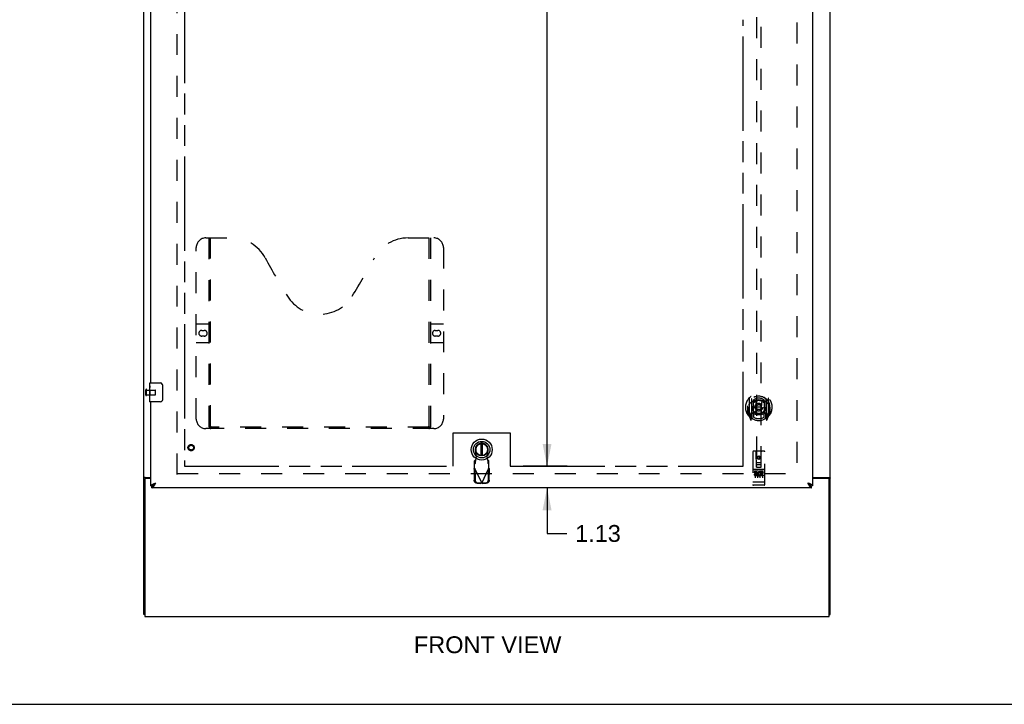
# Model space of a CAD drawing. Header units: inches. Extents: x 0 to 200, y 0 to 129.
# Tile 4 of 17: x 52 to 103, y 0 to 36. Entities that reach past the tile are written whole.
import ezdxf

# ---------------------------------------------------------------- set-up
doc = ezdxf.new("R2010")
doc.units = ezdxf.units.IN
doc.header["$LTSCALE"] = 11
doc.header["$MEASUREMENT"] = 0
doc.linetypes.add('HIDDEN', pattern=[0.2, 0.1, -0.1])
doc.linetypes.add('PHANTOM', pattern=[0.8, 0.45, -0.05, 0.1, -0.05, 0.1, -0.05])
doc.layers.get('0').update_dxf_attribs({"linetype": 'CONTINUOUS'})
for name, color, linetype in [('02___PRT_ALL_AXES', 7, 'CONTINUOUS'), ('AVAILABLE_DOOR_SPACE', 7, 'CONTINUOUS'), ('DEFAULT_2', 8, 'HIDDEN'), ('DIMENSIONS', 7, 'CONTINUOUS')]:
    doc.layers.add(name, color=color, linetype=linetype)
doc.styles.get("Standard").update_dxf_attribs({"font": 'arial.ttf'})
doc.dimstyles.new('DIMSTYLE_1', dxfattribs={"dimtxt": 0.882353, "dimasz": 1.176471, "dimexe": 0.09, "dimexo": 0.07, "dimgap": 0.0375, "dimtad": 0, "dimtih": 1, "dimtoh": 1, "dimzin": 4, "dimdsep": 46, "dimtxsty": 'Standard', "dimblk": '_FILLED', "dimblk1": '_FILLED', "dimblk2": '_FILLED', "dimcen": 0.09, "dimazin": 1, "dimtfac": 1, "dimtdec": 3, "dimtofl": 0, "dimtmove": 0, "dimatfit": 3, "dimldrblk": '_FILLED', "dimfxl": 1, "dimtolj": 1, "dimtzin": 4, "dimarcsym": 0})

# ---------------------------------------------------------------- blocks, each defined once
blk = doc.blocks.new('_FILLED')
at = {"color": 0, "linetype": 'ByBlock'}
blk.add_solid([(0, 0), (-1, 0.2), (-1, -0.2)], dxfattribs=at)
blk = doc.blocks.new('*D11')
at = {"layer": 'DIMENSIONS', "color": 2, "linetype": 'Continuous'}
for p, q in [((58.521, 54.725), (56.168, 54.725)), ((60.271, 54.725), (62.483, 54.725))]:
    blk.add_line(p, q, dxfattribs=at)
at = {"layer": 'DIMENSIONS', "color": 2, "linetype": 'Continuous', "xscale": 1.1764705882, "yscale": 1.1764705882, "zscale": 1.1764705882}
blk.add_blockref('_FILLED', (58.521, 54.725), dxfattribs=at)
at = {"layer": 'DIMENSIONS', "color": 2, "linetype": 'Continuous', "xscale": 1.1764705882, "yscale": 1.1764705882, "zscale": 1.1764705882, "rotation": 180}
blk.add_blockref('_FILLED', (60.271, 54.725), dxfattribs=at)
at = {"layer": 'DIMENSIONS', "color": 2, "linetype": 'Continuous', "insert": (62.924, 55.166), "char_height": 0.8824, "width": 2.39777, "attachment_point": 1, "line_spacing_factor": 0.9}
blk.add_mtext('1.75', dxfattribs=at)
blk = doc.blocks.new('*D13')
at = {"layer": 'DIMENSIONS', "color": 2, "linetype": 'Continuous'}
for p, q in [((89.583, 54.725), (87.812, 54.725)), ((93.208, 54.725), (95.561, 54.725))]:
    blk.add_line(p, q, dxfattribs=at)
at = {"layer": 'DIMENSIONS', "color": 2, "linetype": 'Continuous', "xscale": 1.1764705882, "yscale": 1.1764705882, "zscale": 1.1764705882}
blk.add_blockref('_FILLED', (89.583, 54.725), dxfattribs=at)
at = {"layer": 'DIMENSIONS', "color": 2, "linetype": 'Continuous', "xscale": 1.1764705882, "yscale": 1.1764705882, "zscale": 1.1764705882, "rotation": 180}
blk.add_blockref('_FILLED', (93.208, 54.725), dxfattribs=at)
at = {"layer": 'DIMENSIONS', "color": 2, "linetype": 'Continuous', "insert": (87.371, 55.166), "char_height": 0.8824, "width": 2.39777, "attachment_point": 3, "line_spacing_factor": 0.9}
blk.add_mtext('3.63', dxfattribs=at)
blk = doc.blocks.new('*D15')
at = {"layer": 'DIMENSIONS', "color": 2, "linetype": 'Continuous'}
for p, q in [((78.224, 72.733), (80.351, 72.733)), ((79.292, 72.733), (79.292, 43.491)), ((79.292, 12.483), (79.292, 41.726)), ((78.224, 12.483), (80.351, 12.483))]:
    blk.add_line(p, q, dxfattribs=at)
at = {"layer": 'DIMENSIONS', "color": 2, "linetype": 'Continuous', "xscale": 1.1764705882, "yscale": 1.1764705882, "zscale": 1.1764705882}
for p, rotation in [((79.292, 72.733), 90), ((79.292, 12.483), 270)]:
    blk.add_blockref('_FILLED', p, dxfattribs=dict(at, rotation=rotation))
at = {"layer": 'DIMENSIONS', "color": 2, "linetype": 'Continuous', "insert": (79.292, 43.05), "char_height": 0.8824, "width": 3.08332, "attachment_point": 2, "line_spacing_factor": 0.9}
blk.add_mtext('60.25', dxfattribs=at)
blk = doc.blocks.new('*D16')
at = {"layer": 'DIMENSIONS', "color": 2, "linetype": 'Continuous'}
for p, q in [((79.292, 12.483), (79.292, 14.836)), ((80.351, 12.483), (78.037, 12.483)), ((79.777, 11.358), (78.233, 11.358)), ((79.292, 11.358), (79.292, 8.963)), ((79.292, 8.963), (80.321, 8.963))]:
    blk.add_line(p, q, dxfattribs=at)
at = {"layer": 'DIMENSIONS', "color": 2, "linetype": 'Continuous', "xscale": 1.1764705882, "yscale": 1.1764705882, "zscale": 1.1764705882}
for p, rotation in [((79.292, 12.483), 270), ((79.292, 11.358), 90)]:
    blk.add_blockref('_FILLED', p, dxfattribs=dict(at, rotation=rotation))
at = {"layer": 'DIMENSIONS', "color": 2, "linetype": 'Continuous', "insert": (80.763, 9.404), "char_height": 0.8824, "width": 2.39777, "attachment_point": 1, "line_spacing_factor": 0.9}
blk.add_mtext('1.13', dxfattribs=at)

msp = doc.modelspace()

# ---------------------------------------------------------------- linework, layer by layer
at = {"color": 3, "linetype": 'Continuous'}
for p, q in [((58.146, 4.712), (58.146, 76.504)), ((94.146, 4.712), (94.146, 76.504)), ((93.208, 73.754), (93.208, 11.462)), ((58.521, 16.858), (58.521, 42.108)), ((58.521, 11.462), (58.521, 15.858)), ((58.216, 11.901), (58.521, 11.901)), ((93.208, 11.901), (94.076, 11.901)), ((58.198, 11.789), (58.198, 4.608)), ((58.521, 11.849), (58.258, 11.849)), ((58.676, 11.571), (58.687, 11.575)), ((58.687, 11.575), (58.699, 11.58)), ((58.699, 11.58), (58.711, 11.584)), ((58.711, 11.584), (58.724, 11.589)), ((58.737, 11.549), (58.744, 11.561)), ((58.742, 11.596), (58.767, 11.605)), ((58.744, 11.561), (58.751, 11.574)), ((58.751, 11.574), (58.767, 11.605)), ((92.993, 11.593), (92.962, 11.605)), ((92.962, 11.605), (92.972, 11.586)), ((92.972, 11.586), (92.981, 11.568)), ((92.981, 11.568), (92.988, 11.555)), ((93.011, 11.587), (92.993, 11.593)), ((93.023, 11.582), (93.011, 11.587)), ((93.035, 11.577), (93.023, 11.582)), ((94.034, 11.849), (93.208, 11.849)), ((94.094, 4.608), (94.094, 11.789)), ((93.166, 11.358), (58.563, 11.358)), ((58.198, 4.608), (94.094, 4.608))]:
    msp.add_line(p, q, dxfattribs=at)
at = {"color": 7, "linetype": 'Continuous'}
for p, q in [((58.461, 16.698), (58.461, 16.843)), ((58.476, 16.858), (59.016, 16.858)), ((59.116, 16.758), (59.116, 15.958)), ((58.461, 16.44), (58.461, 16.474)), ((58.461, 16.243), (58.461, 16.274)), ((58.461, 15.873), (58.461, 16.013)), ((59.016, 15.858), (58.476, 15.858)), ((75.825, 13.672), (75.825, 13.047)), ((75.903, 13.047), (75.903, 13.672)), ((58.25, 11.86), (58.146, 11.86)), ((58.25, 11.848), (58.25, 11.86)), ((58.521, 11.462), (58.563, 11.462)), ((58.563, 11.358), (58.563, 11.462)), ((58.625, 11.478), (58.627, 11.48)), ((58.725, 11.578), (58.733, 11.583)), ((58.731, 11.566), (58.737, 11.573)), ((58.733, 11.583), (58.741, 11.589)), ((58.737, 11.573), (58.744, 11.58)), ((58.741, 11.589), (58.75, 11.594)), ((58.744, 11.58), (58.751, 11.587)), ((58.751, 11.587), (58.767, 11.605)), ((92.979, 11.594), (92.962, 11.605)), ((92.962, 11.605), (92.975, 11.591)), ((92.975, 11.591), (92.985, 11.58)), ((92.987, 11.589), (92.979, 11.594)), ((92.985, 11.58), (92.991, 11.573)), ((92.996, 11.583), (92.987, 11.589)), ((92.991, 11.573), (92.998, 11.566)), ((92.998, 11.566), (93.005, 11.559)), ((93.102, 11.48), (93.104, 11.478)), ((93.208, 11.462), (93.166, 11.462)), ((93.166, 11.358), (93.166, 11.462)), ((94.042, 11.86), (94.146, 11.86)), ((94.042, 11.86), (94.042, 11.848)), ((58.198, 4.712), (58.146, 4.712)), ((94.094, 4.712), (94.146, 4.712)), ((0, 0), (200, 0))]:
    msp.add_line(p, q, dxfattribs=at)
for points in [[(59.109, 16.795), (59.111, 16.789), (59.113, 16.783), (59.114, 16.777), (59.115, 16.771), (59.115, 16.765), (59.116, 16.758)], [(59.116, 15.958), (59.115, 15.952), (59.115, 15.946), (59.114, 15.94), (59.113, 15.934), (59.111, 15.928), (59.109, 15.922)], [(58.27, 11.878), (58.265, 11.875), (58.263, 11.874), (58.261, 11.873), (58.259, 11.872), (58.256, 11.87), (58.255, 11.869), (58.253, 11.868), (58.252, 11.866), (58.251, 11.865), (58.25, 11.863), (58.25, 11.862), (58.25, 11.86)], [(58.29, 11.901), (58.29, 11.899), (58.29, 11.897), (58.289, 11.895), (58.289, 11.893), (58.288, 11.892), (58.287, 11.89), (58.286, 11.889), (58.284, 11.887), (58.283, 11.885), (58.281, 11.884), (58.279, 11.883), (58.277, 11.881), (58.275, 11.88), (58.273, 11.879), (58.27, 11.878)], [(94.001, 11.901), (94.001, 11.899), (94.001, 11.897), (94.002, 11.895), (94.003, 11.893), (94.003, 11.892), (94.004, 11.89), (94.005, 11.889), (94.007, 11.887), (94.009, 11.885), (94.01, 11.884), (94.012, 11.883), (94.014, 11.881), (94.016, 11.88), (94.019, 11.879), (94.021, 11.878), (94.026, 11.875)], [(58.563, 11.462), (58.566, 11.463), (58.569, 11.463), (58.573, 11.463), (58.576, 11.463), (58.579, 11.464), (58.582, 11.464), (58.586, 11.465), (58.589, 11.465), (58.592, 11.466), (58.596, 11.467), (58.599, 11.468), (58.602, 11.469), (58.606, 11.47), (58.609, 11.471), (58.612, 11.473), (58.615, 11.474), (58.619, 11.475), (58.622, 11.477), (58.625, 11.478)], [(58.627, 11.48), (58.628, 11.482), (58.629, 11.484), (58.63, 11.487), (58.631, 11.49), (58.632, 11.493), (58.634, 11.495), (58.636, 11.498), (58.637, 11.501), (58.639, 11.504), (58.641, 11.506), (58.643, 11.509), (58.645, 11.512), (58.647, 11.515), (58.65, 11.517), (58.652, 11.52), (58.655, 11.523), (58.658, 11.526), (58.66, 11.528), (58.663, 11.531), (58.666, 11.534), (58.669, 11.536), (58.673, 11.539), (58.676, 11.542), (58.679, 11.545), (58.683, 11.547), (58.686, 11.55), (58.69, 11.553), (58.693, 11.556), (58.697, 11.558), (58.701, 11.561), (58.705, 11.564), (58.709, 11.567), (58.713, 11.569), (58.717, 11.572), (58.721, 11.575), (58.725, 11.578)], [(58.627, 11.48), (58.629, 11.48), (58.632, 11.482), (58.635, 11.484), (58.639, 11.486), (58.642, 11.488), (58.645, 11.49), (58.648, 11.492), (58.652, 11.495), (58.655, 11.497), (58.658, 11.499), (58.662, 11.502), (58.665, 11.504), (58.668, 11.507), (58.672, 11.509), (58.675, 11.512), (58.678, 11.515), (58.681, 11.518), (58.685, 11.521), (58.688, 11.524), (58.691, 11.527), (58.695, 11.53), (58.698, 11.533), (58.701, 11.536), (58.704, 11.539), (58.708, 11.542), (58.711, 11.545), (58.714, 11.549), (58.718, 11.552), (58.721, 11.555), (58.724, 11.559), (58.731, 11.566)], [(58.75, 11.594), (58.763, 11.602), (58.767, 11.605)], [(93.102, 11.48), (93.101, 11.482), (93.1, 11.484), (93.099, 11.487), (93.098, 11.49), (93.096, 11.493), (93.095, 11.495), (93.093, 11.498), (93.092, 11.501), (93.09, 11.504), (93.088, 11.506), (93.086, 11.509), (93.084, 11.512), (93.081, 11.515), (93.079, 11.517), (93.076, 11.52), (93.074, 11.523), (93.071, 11.526), (93.068, 11.528), (93.065, 11.531), (93.062, 11.534), (93.059, 11.536), (93.056, 11.539), (93.053, 11.542), (93.05, 11.545), (93.046, 11.547), (93.043, 11.55), (93.039, 11.553), (93.035, 11.556), (93.032, 11.558), (93.028, 11.561), (93.024, 11.564), (93.02, 11.567), (93.016, 11.569), (93.012, 11.572), (93.008, 11.575), (93.004, 11.578), (92.996, 11.583)], [(93.005, 11.559), (93.008, 11.555), (93.011, 11.552), (93.014, 11.549), (93.018, 11.545), (93.021, 11.542), (93.024, 11.539), (93.028, 11.536), (93.031, 11.533), (93.034, 11.53), (93.038, 11.527), (93.041, 11.524), (93.044, 11.521), (93.047, 11.518), (93.051, 11.515), (93.054, 11.512), (93.057, 11.509), (93.061, 11.507), (93.064, 11.504), (93.067, 11.502), (93.071, 11.499), (93.074, 11.497), (93.077, 11.495), (93.08, 11.492), (93.084, 11.49), (93.087, 11.488), (93.09, 11.486), (93.094, 11.484), (93.097, 11.482), (93.1, 11.48), (93.102, 11.48)], [(93.104, 11.478), (93.107, 11.477), (93.11, 11.475), (93.113, 11.474), (93.117, 11.473), (93.12, 11.471), (93.123, 11.47), (93.127, 11.469), (93.13, 11.468), (93.133, 11.467), (93.136, 11.466), (93.14, 11.465), (93.143, 11.465), (93.146, 11.464), (93.15, 11.464), (93.153, 11.463), (93.156, 11.463), (93.16, 11.463), (93.163, 11.463), (93.166, 11.462)], [(94.026, 11.875), (94.028, 11.874), (94.031, 11.873), (94.033, 11.872), (94.035, 11.87), (94.037, 11.869), (94.038, 11.868), (94.04, 11.866), (94.041, 11.865), (94.041, 11.863), (94.042, 11.862), (94.042, 11.86)]]:
    msp.add_lwpolyline(points, dxfattribs=at)
at = {"color": 3, "linetype": 'Continuous'}
for points in [[(58.181, 11.886), (58.177, 11.885), (58.173, 11.884), (58.17, 11.882), (58.166, 11.881), (58.163, 11.88), (58.16, 11.878), (58.157, 11.877), (58.155, 11.875), (58.153, 11.873), (58.151, 11.872), (58.149, 11.87), (58.148, 11.868), (58.147, 11.866), (58.146, 11.864), (58.146, 11.862), (58.146, 11.86)], [(58.216, 11.901), (58.213, 11.899), (58.211, 11.898), (58.208, 11.896), (58.205, 11.895), (58.201, 11.893), (58.197, 11.892), (58.193, 11.89), (58.189, 11.889), (58.181, 11.886)], [(94.076, 11.901), (94.078, 11.899), (94.08, 11.898), (94.083, 11.896), (94.086, 11.895), (94.09, 11.893), (94.094, 11.892), (94.098, 11.89), (94.102, 11.889)], [(94.102, 11.889), (94.11, 11.886), (94.114, 11.885), (94.118, 11.884), (94.122, 11.882), (94.125, 11.881), (94.128, 11.88), (94.131, 11.878), (94.134, 11.877), (94.136, 11.875), (94.139, 11.873), (94.141, 11.872), (94.142, 11.87), (94.143, 11.868), (94.144, 11.866), (94.145, 11.864), (94.146, 11.862), (94.146, 11.86)], [(58.521, 11.462), (58.521, 11.465), (58.521, 11.467), (58.521, 11.469), (58.522, 11.472), (58.523, 11.474), (58.523, 11.476), (58.525, 11.479), (58.526, 11.481), (58.527, 11.483), (58.529, 11.485), (58.53, 11.488), (58.532, 11.49), (58.534, 11.492), (58.536, 11.495), (58.538, 11.497), (58.541, 11.499), (58.543, 11.502), (58.546, 11.504), (58.549, 11.506), (58.552, 11.508), (58.555, 11.511), (58.558, 11.513), (58.561, 11.515), (58.565, 11.518), (58.568, 11.52), (58.572, 11.522), (58.576, 11.525), (58.58, 11.527), (58.584, 11.529), (58.588, 11.531), (58.593, 11.534), (58.597, 11.536), (58.602, 11.538), (58.607, 11.541), (58.611, 11.543), (58.616, 11.545), (58.621, 11.548)], [(58.563, 11.358), (58.566, 11.359), (58.569, 11.359), (58.573, 11.359), (58.576, 11.36), (58.579, 11.36), (58.582, 11.361), (58.586, 11.362), (58.589, 11.364), (58.592, 11.365), (58.596, 11.366), (58.599, 11.368), (58.602, 11.37), (58.606, 11.372), (58.609, 11.374), (58.612, 11.376), (58.615, 11.378), (58.619, 11.381), (58.622, 11.384), (58.625, 11.386), (58.629, 11.389), (58.632, 11.393), (58.635, 11.396), (58.639, 11.399), (58.642, 11.403), (58.645, 11.406), (58.648, 11.41), (58.652, 11.414), (58.655, 11.418), (58.658, 11.422), (58.662, 11.426), (58.665, 11.431), (58.668, 11.435), (58.672, 11.44), (58.675, 11.444), (58.678, 11.449), (58.681, 11.454), (58.685, 11.459)], [(58.621, 11.548), (58.626, 11.55), (58.632, 11.552), (58.637, 11.554), (58.642, 11.557), (58.648, 11.559), (58.653, 11.561), (58.659, 11.564), (58.664, 11.566), (58.67, 11.568), (58.676, 11.571)], [(58.685, 11.459), (58.688, 11.464), (58.691, 11.469), (58.695, 11.475), (58.698, 11.48), (58.701, 11.485), (58.704, 11.491), (58.708, 11.496), (58.711, 11.502), (58.714, 11.508), (58.718, 11.514), (58.721, 11.519), (58.724, 11.525), (58.728, 11.531), (58.731, 11.537), (58.737, 11.549)], [(58.724, 11.589), (58.736, 11.593), (58.742, 11.596)], [(92.988, 11.555), (92.991, 11.549), (92.998, 11.537)], [(92.998, 11.537), (93.001, 11.531), (93.005, 11.525), (93.008, 11.519), (93.011, 11.514), (93.014, 11.508), (93.018, 11.502), (93.021, 11.496), (93.024, 11.491), (93.028, 11.485), (93.031, 11.48), (93.034, 11.475), (93.038, 11.469), (93.041, 11.464)], [(93.108, 11.548), (93.102, 11.55), (93.097, 11.552), (93.092, 11.554), (93.087, 11.557), (93.081, 11.559), (93.076, 11.561), (93.07, 11.564), (93.065, 11.566), (93.059, 11.568), (93.053, 11.571), (93.047, 11.573), (93.035, 11.577)], [(93.041, 11.464), (93.044, 11.459), (93.047, 11.454), (93.051, 11.449), (93.054, 11.444), (93.057, 11.44), (93.061, 11.435), (93.064, 11.431), (93.067, 11.426), (93.071, 11.422), (93.074, 11.418), (93.077, 11.414), (93.08, 11.41), (93.084, 11.406), (93.087, 11.403), (93.09, 11.399), (93.094, 11.396), (93.097, 11.393), (93.1, 11.389), (93.103, 11.386), (93.107, 11.384), (93.11, 11.381), (93.113, 11.378), (93.117, 11.376), (93.12, 11.374), (93.123, 11.372), (93.127, 11.37), (93.13, 11.368), (93.133, 11.366), (93.136, 11.365), (93.14, 11.364), (93.143, 11.362), (93.146, 11.361), (93.15, 11.36), (93.153, 11.36), (93.156, 11.359), (93.16, 11.359), (93.163, 11.359), (93.166, 11.358)], [(93.208, 11.462), (93.208, 11.465), (93.208, 11.467), (93.207, 11.469), (93.207, 11.472), (93.206, 11.474), (93.205, 11.476), (93.204, 11.479), (93.203, 11.481), (93.202, 11.483), (93.2, 11.485), (93.199, 11.488), (93.197, 11.49), (93.195, 11.492), (93.193, 11.495), (93.191, 11.497), (93.188, 11.499), (93.186, 11.502), (93.183, 11.504), (93.18, 11.506), (93.177, 11.508), (93.174, 11.511), (93.171, 11.513), (93.167, 11.515), (93.164, 11.518), (93.16, 11.52), (93.157, 11.522), (93.153, 11.525), (93.149, 11.527), (93.145, 11.529), (93.14, 11.531), (93.136, 11.534), (93.131, 11.536), (93.127, 11.538), (93.122, 11.541), (93.117, 11.543), (93.113, 11.545), (93.108, 11.548)]]:
    msp.add_lwpolyline(points, dxfattribs=at)
at = {"color": 7, "linetype": 'Continuous'}
for radius in [0.551, 0.433, 0.329, 0.317]:
    msp.add_circle((75.864, 13.359), radius, dxfattribs=at)
for centre, radius, start, end in [((58.476, 16.843), 0.015, 90, 180), ((59.016, 16.758), 0.1, 21.1999, 90), ((58.476, 15.873), 0.015, 180, 270), ((59.016, 15.958), 0.1, 270, 338.7946), ((75.864, 13.359), 0.315, 280.0787, 259.9213)]:
    msp.add_arc(centre, radius, start, end, dxfattribs=at)
at = {"color": 3, "linetype": 'Continuous'}
for centre, start, end in [((58.258, 11.789), 90, 180), ((94.034, 11.789), 0, 90)]:
    msp.add_arc(centre, 0.06, start, end, dxfattribs=at)
at = {"layer": '02___PRT_ALL_AXES', "color": 7, "linetype": 'Continuous'}
for p, q in [((58.461, 16.698), (58.461, 16.843)), ((58.461, 16.44), (58.461, 16.697)), ((58.466, 16.641), (58.461, 16.641)), ((58.468, 16.474), (58.468, 16.61)), ((58.461, 16.474), (58.468, 16.474)), ((58.461, 15.873), (58.461, 16.437)), ((58.462, 16.411), (58.461, 16.411)), ((58.461, 16.279), (58.467, 16.279)), ((58.461, 16.243), (58.468, 16.243)), ((58.461, 16.18), (58.468, 16.18)), ((58.461, 16.013), (58.468, 16.013)), ((58.462, 16.413), (58.464, 16.391)), ((58.468, 16.013), (58.468, 16.243))]:
    msp.add_line(p, q, dxfattribs=at)
at = {"layer": '02___PRT_ALL_AXES', "color": 8, "linetype": 'HIDDEN'}
for p, q in [((58.293, 16.482), (58.74, 16.482)), ((58.293, 16.234), (58.293, 16.482)), ((58.293, 16.234), (58.74, 16.234)), ((90.678, 12.319), (90.113, 12.319)), ((90.251, 12.197), (90.159, 12.197)), ((90.159, 12.197), (90.159, 12.155)), ((90.251, 12.155), (90.159, 12.155)), ((90.255, 12.111), (90.209, 12.111)), ((90.251, 12.07), (90.223, 12.07)), ((90.315, 12.026), (90.223, 12.026)), ((90.315, 11.984), (90.223, 11.984)), ((90.315, 12.026), (90.315, 11.984)), ((90.447, 12.032), (90.464, 11.993)), ((90.471, 12.161), (90.458, 12.143)), ((90.468, 12.186), (90.471, 12.185)), ((90.628, 12.197), (90.471, 12.197)), ((90.471, 12.197), (90.471, 12.185)), ((90.471, 12.161), (90.471, 11.984)), ((90.628, 11.984), (90.471, 11.984)), ((90.628, 12.155), (90.514, 12.155)), ((90.514, 12.155), (90.514, 12.111)), ((90.606, 12.111), (90.514, 12.111)), ((90.606, 12.069), (90.514, 12.069)), ((90.514, 12.069), (90.514, 12.026)), ((90.628, 12.026), (90.514, 12.026)), ((90.606, 12.111), (90.606, 12.069)), ((90.628, 12.197), (90.628, 12.155)), ((90.628, 12.026), (90.628, 11.984)), ((90.678, 11.491), (90.113, 11.491))]:
    msp.add_line(p, q, dxfattribs=at)
at = {"layer": '02___PRT_ALL_AXES', "color": 7, "linetype": 'Continuous'}
for points in [[(58.461, 16.698), (58.461, 16.694), (58.461, 16.689), (58.462, 16.684), (58.463, 16.671)], [(58.463, 16.671), (58.464, 16.663), (58.465, 16.655), (58.466, 16.647)], [(58.466, 16.647), (58.467, 16.638), (58.467, 16.629), (58.467, 16.619), (58.468, 16.61)], [(58.461, 16.44), (58.461, 16.432), (58.461, 16.423), (58.462, 16.413)], [(58.464, 16.391), (58.465, 16.379), (58.466, 16.367), (58.467, 16.355), (58.467, 16.342), (58.467, 16.329), (58.468, 16.316), (58.467, 16.304), (58.467, 16.291), (58.467, 16.278), (58.466, 16.266), (58.465, 16.254)]]:
    msp.add_lwpolyline(points, dxfattribs=at)
at = {"layer": '02___PRT_ALL_AXES', "color": 8, "linetype": 'HIDDEN'}
for centre, radius in [((60.625, 13.462), 0.124), ((90.396, 12.936), 0.085)]:
    msp.add_circle(centre, radius, dxfattribs=at)
for centre, radius, start, end in [((90.223, 12.048), 0.0644, 102.2995, 270.0775), ((90.223, 12.048), 0.0219, 89.9011, 270), ((90.251, 12.134), 0.0635, 270, 90), ((90.251, 12.133), 0.0219, 280.307, 90), ((90.422, 12.091), 0.107, 64.2636, 293.4027), ((90.422, 12.091), 0.0639, 54.8895, 293.4026)]:
    msp.add_arc(centre, radius, start, end, dxfattribs=at)
at = {"layer": '02___PRT_ALL_AXES', "color": 7, "linetype": 'Continuous'}
msp.add_ellipse((58.724, 16.274), major_axis=(0.263, 0), ratio=0.432808, start_param=3.141593, end_param=3.321581, dxfattribs=at)
at = {"layer": 'AVAILABLE_DOOR_SPACE', "color": 4, "linetype": 'PHANTOM'}
for p, q in [((60.271, 72.733), (60.271, 12.483)), ((89.583, 12.483), (89.583, 35.908)), ((74.364, 14.233), (77.364, 14.233)), ((74.364, 12.483), (74.364, 14.233)), ((77.364, 14.233), (77.364, 12.483)), ((60.271, 12.483), (74.364, 12.483)), ((77.364, 12.483), (89.583, 12.483))]:
    msp.add_line(p, q, dxfattribs=at)
at = {"layer": 'DEFAULT_2', "color": 8, "linetype": 'HIDDEN'}
for p, q in [((59.896, 12.056), (59.896, 73.16)), ((92.396, 73.16), (92.396, 12.056)), ((90.271, 40.438), (90.271, 12.436)), ((90.521, 12.436), (90.521, 40.438)), ((61.395, 24.462), (62.75, 24.462)), ((61.57, 14.552), (61.57, 24.462)), ((61.65, 14.582), (61.65, 24.462)), ((72, 24.462), (73.355, 24.462)), ((73.1, 24.462), (73.1, 14.582)), ((73.18, 24.462), (73.18, 14.552)), ((60.895, 14.962), (60.895, 23.962)), ((73.855, 23.962), (73.855, 14.962)), ((60.895, 19.962), (61.53, 19.962)), ((73.22, 19.962), (73.855, 19.962)), ((61.181, 19.612), (61.318, 19.612)), ((61.318, 19.312), (61.181, 19.312)), ((73.431, 19.612), (73.568, 19.612)), ((73.568, 19.312), (73.431, 19.312)), ((61.53, 18.962), (60.895, 18.962)), ((73.855, 18.962), (73.22, 18.962)), ((58.25, 16.216), (58.25, 16.5)), ((58.293, 16.216), (58.293, 16.5)), ((58.75, 16.244), (58.75, 16.472)), ((89.896, 16.064), (89.896, 15.096)), ((90.013, 16.01), (90.013, 14.994)), ((90.021, 16.01), (90.021, 15.007)), ((90.771, 16.01), (90.771, 15.007)), ((90.778, 16.01), (90.778, 14.994)), ((90.896, 15.096), (90.896, 16.064)), ((89.813, 15.58), (89.828, 15.58)), ((89.813, 15.58), (89.813, 15.192)), ((89.821, 15.652), (89.821, 15.654)), ((89.821, 15.194), (89.821, 15.652)), ((90.113, 15.262), (90.113, 15.893)), ((90.121, 15.97), (90.121, 15.868)), ((90.233, 15.919), (90.263, 15.58)), ((90.233, 15.236), (90.263, 15.58)), ((90.528, 15.58), (90.263, 15.58)), ((90.558, 15.919), (90.528, 15.58)), ((90.559, 15.236), (90.528, 15.58)), ((90.671, 15.868), (90.671, 15.97)), ((90.678, 15.893), (90.678, 15.262)), ((90.978, 15.58), (90.963, 15.58)), ((90.971, 15.652), (90.97, 15.654)), ((90.971, 15.194), (90.971, 15.652)), ((90.978, 15.58), (90.978, 15.192)), ((89.9, 15.086), (89.97, 14.91)), ((90.013, 15.251), (89.953, 15.251)), ((89.953, 15.251), (89.953, 15.101)), ((89.953, 15.101), (90.013, 15.101)), ((89.991, 15.18), (89.961, 15.134)), ((89.966, 15.126), (90.021, 15.126)), ((89.992, 15.015), (89.996, 15.012)), ((89.999, 14.913), (90.013, 14.994)), ((90.091, 14.957), (90.021, 15.066)), ((90.023, 15.239), (90.023, 15.032)), ((90.113, 15.252), (90.041, 15.252)), ((90.109, 15.259), (90.043, 15.259)), ((90.121, 15.306), (90.121, 15.054)), ((90.671, 15.054), (90.671, 15.306)), ((90.751, 15.252), (90.678, 15.252)), ((90.748, 15.259), (90.682, 15.259)), ((90.771, 15.066), (90.701, 14.957)), ((90.768, 15.032), (90.768, 15.239)), ((90.771, 15.126), (90.826, 15.126)), ((90.838, 15.251), (90.778, 15.251)), ((90.778, 15.101), (90.838, 15.101)), ((90.778, 14.994), (90.792, 14.913)), ((90.799, 15.015), (90.799, 15.015)), ((90.799, 15.015), (90.8, 15.015)), ((90.799, 15.015), (90.8, 15.015)), ((90.83, 15.134), (90.8, 15.18)), ((90.821, 14.91), (90.891, 15.086)), ((90.838, 15.101), (90.838, 15.251)), ((73.355, 14.462), (61.395, 14.462)), ((73.096, 14.542), (61.653, 14.542)), ((75.588, 13.005), (75.535, 13.299)), ((75.55, 12.808), (75.588, 13.005)), ((76.193, 13.299), (76.139, 13.005)), ((76.139, 13.005), (76.177, 12.808)), ((90.083, 13.246), (90.083, 11.521)), ((90.678, 13.276), (90.113, 13.276)), ((90.269, 12.436), (90.266, 13.246)), ((90.396, 13.008), (90.333, 12.972)), ((90.333, 12.972), (90.343, 12.967)), ((90.333, 12.972), (90.333, 12.9)), ((90.396, 12.997), (90.343, 12.967)), ((90.343, 12.967), (90.343, 12.906)), ((90.458, 12.972), (90.396, 13.008)), ((90.396, 13.008), (90.396, 12.997)), ((90.448, 12.967), (90.396, 12.997)), ((90.458, 12.972), (90.448, 12.967)), ((90.448, 12.906), (90.448, 12.967)), ((90.458, 12.9), (90.458, 12.972)), ((90.522, 12.436), (90.526, 13.246)), ((90.708, 11.521), (90.708, 13.246)), ((75.536, 12.804), (75.49, 12.762)), ((75.49, 12.389), (75.49, 12.762)), ((75.49, 12.607), (75.536, 12.649)), ((75.536, 12.649), (75.536, 12.804)), ((76.177, 12.808), (76.179, 12.776)), ((76.238, 12.762), (76.192, 12.804)), ((76.192, 12.804), (76.192, 12.649)), ((76.192, 12.649), (76.238, 12.607)), ((76.238, 12.389), (76.238, 12.762)), ((90.268, 12.686), (90.523, 12.686)), ((90.269, 12.436), (90.271, 12.436)), ((90.271, 12.436), (90.521, 12.436)), ((90.481, 12.561), (90.311, 12.561)), ((90.333, 12.9), (90.343, 12.906)), ((90.333, 12.9), (90.396, 12.864)), ((90.343, 12.906), (90.396, 12.876)), ((90.396, 12.876), (90.448, 12.906)), ((90.396, 12.864), (90.458, 12.9)), ((90.396, 12.864), (90.396, 12.876)), ((90.458, 12.9), (90.448, 12.906)), ((90.521, 12.436), (90.522, 12.436)), ((59.896, 12.108), (92.396, 12.108)), ((75.462, 12.341), (75.503, 12.36)), ((75.462, 12.341), (75.472, 11.75)), ((75.48, 12.372), (75.49, 12.389)), ((75.49, 12.389), (75.864, 11.601)), ((75.503, 12.36), (75.513, 11.77)), ((75.864, 11.601), (76.238, 12.389)), ((76.214, 11.77), (76.224, 12.36)), ((76.224, 12.36), (76.266, 12.341)), ((76.256, 11.75), (76.266, 12.341)), ((90.113, 12.319), (90.678, 12.319)), ((90.185, 12.303), (90.357, 12.303)), ((90.208, 12.188), (90.208, 11.882)), ((90.333, 12.188), (90.333, 11.882)), ((90.435, 12.303), (90.607, 12.303)), ((90.458, 12.188), (90.458, 11.882)), ((90.583, 12.188), (90.583, 11.882)), ((75.626, 11.591), (75.819, 11.588)), ((75.668, 11.611), (75.861, 11.608)), ((75.861, 11.608), (75.819, 11.588)), ((75.834, 11.592), (75.819, 11.588)), ((75.849, 11.597), (75.834, 11.592)), ((75.864, 11.601), (75.849, 11.597)), ((75.879, 11.597), (75.864, 11.601)), ((75.867, 11.608), (76.06, 11.611)), ((75.908, 11.588), (75.867, 11.608)), ((75.894, 11.592), (75.879, 11.597)), ((75.908, 11.588), (75.894, 11.592)), ((75.908, 11.588), (76.101, 11.591)), ((90.101, 11.65), (90.1, 11.65)), ((90.102, 11.65), (90.101, 11.65)), ((90.102, 11.649), (90.102, 11.65)), ((90.103, 11.649), (90.102, 11.649)), ((90.104, 11.649), (90.103, 11.649)), ((90.105, 11.649), (90.104, 11.649)), ((90.106, 11.649), (90.105, 11.649)), ((90.107, 11.649), (90.106, 11.649)), ((90.106, 11.649), (90.106, 11.649)), ((90.108, 11.649), (90.107, 11.649)), ((90.109, 11.649), (90.108, 11.649)), ((90.11, 11.649), (90.109, 11.649)), ((90.111, 11.649), (90.11, 11.649)), ((90.112, 11.649), (90.111, 11.649)), ((90.111, 11.649), (90.111, 11.649)), ((90.113, 11.649), (90.112, 11.649)), ((90.679, 11.649), (90.113, 11.649)), ((90.363, 11.491), (90.178, 11.491)), ((90.613, 11.491), (90.428, 11.491)), ((90.679, 11.649), (90.68, 11.649)), ((90.679, 11.649), (90.679, 11.649)), ((90.68, 11.649), (90.681, 11.649)), ((90.681, 11.649), (90.682, 11.649)), ((90.682, 11.649), (90.683, 11.649)), ((90.683, 11.649), (90.684, 11.649)), ((90.684, 11.649), (90.685, 11.649)), ((90.684, 11.649), (90.684, 11.649)), ((90.685, 11.649), (90.686, 11.649)), ((90.686, 11.649), (90.687, 11.649)), ((90.687, 11.649), (90.688, 11.649)), ((90.688, 11.649), (90.689, 11.65)), ((90.688, 11.649), (90.688, 11.649)), ((90.689, 11.65), (90.69, 11.65)), ((90.69, 11.65), (90.691, 11.65)), ((90.691, 11.65), (90.692, 11.65)), ((90.692, 11.65), (90.692, 11.65))]:
    msp.add_line(p, q, dxfattribs=at)
for points in [[(89.941, 15.795), (89.94, 15.794), (89.938, 15.792), (89.937, 15.791), (89.935, 15.79), (89.934, 15.788), (89.932, 15.786), (89.93, 15.785), (89.928, 15.783), (89.927, 15.781), (89.925, 15.779), (89.923, 15.777), (89.921, 15.775), (89.919, 15.773), (89.917, 15.771), (89.915, 15.769), (89.913, 15.766), (89.911, 15.764), (89.909, 15.761), (89.907, 15.759), (89.905, 15.756), (89.903, 15.753), (89.901, 15.75), (89.898, 15.747), (89.896, 15.744), (89.893, 15.741), (89.891, 15.737), (89.889, 15.734), (89.886, 15.73), (89.883, 15.726), (89.881, 15.722), (89.878, 15.718), (89.875, 15.713), (89.872, 15.709), (89.869, 15.704), (89.866, 15.699), (89.863, 15.693)], [(90.208, 15.937), (90.213, 15.938), (90.219, 15.94), (90.224, 15.941), (90.229, 15.942), (90.235, 15.944), (90.24, 15.945), (90.246, 15.946), (90.251, 15.947), (90.257, 15.949), (90.262, 15.95), (90.268, 15.951), (90.273, 15.952), (90.279, 15.953), (90.284, 15.954), (90.29, 15.954), (90.295, 15.955), (90.301, 15.956), (90.306, 15.957), (90.312, 15.957), (90.317, 15.958), (90.323, 15.959), (90.329, 15.959), (90.334, 15.96), (90.34, 15.96), (90.345, 15.961), (90.351, 15.961), (90.356, 15.961), (90.362, 15.962), (90.368, 15.962), (90.373, 15.962), (90.379, 15.962), (90.384, 15.962), (90.39, 15.962), (90.396, 15.962), (90.401, 15.962), (90.407, 15.962), (90.412, 15.962), (90.418, 15.962), (90.424, 15.962), (90.429, 15.962), (90.435, 15.961), (90.44, 15.961), (90.446, 15.961), (90.452, 15.96), (90.457, 15.96), (90.463, 15.959), (90.468, 15.959), (90.474, 15.958), (90.479, 15.957), (90.485, 15.957), (90.491, 15.956), (90.496, 15.955), (90.502, 15.954), (90.507, 15.954), (90.513, 15.953), (90.518, 15.952), (90.524, 15.951), (90.529, 15.95), (90.535, 15.949), (90.54, 15.947), (90.546, 15.946), (90.551, 15.945), (90.557, 15.944), (90.562, 15.942), (90.567, 15.941), (90.573, 15.94), (90.578, 15.938), (90.584, 15.937)], [(90.928, 15.693), (90.925, 15.699), (90.922, 15.704), (90.919, 15.709), (90.916, 15.713), (90.913, 15.718), (90.911, 15.722), (90.908, 15.726), (90.905, 15.73), (90.903, 15.734), (90.9, 15.737), (90.898, 15.741), (90.895, 15.744), (90.893, 15.747), (90.891, 15.75), (90.889, 15.753), (90.886, 15.756), (90.884, 15.759), (90.882, 15.761), (90.88, 15.764), (90.878, 15.766), (90.876, 15.769), (90.874, 15.771), (90.872, 15.773), (90.87, 15.775), (90.868, 15.777), (90.866, 15.779), (90.865, 15.781), (90.863, 15.783), (90.861, 15.785), (90.859, 15.786), (90.858, 15.788), (90.856, 15.789), (90.855, 15.791), (90.853, 15.792), (90.851, 15.794), (90.85, 15.795)], [(61.56, 14.582), (61.576, 14.572), (61.592, 14.562), (61.608, 14.554), (61.623, 14.548), (61.638, 14.544), (61.653, 14.542)], [(73.096, 14.542), (73.111, 14.544), (73.126, 14.548), (73.142, 14.554), (73.158, 14.562), (73.174, 14.572), (73.19, 14.582)], [(75.536, 12.649), (75.537, 12.652), (75.538, 12.658), (75.539, 12.664), (75.54, 12.672), (75.541, 12.682), (75.542, 12.692), (75.543, 12.704), (75.544, 12.717), (75.545, 12.731), (75.546, 12.745), (75.547, 12.76), (75.548, 12.776), (75.55, 12.808)], [(75.55, 12.808), (75.548, 12.807), (75.546, 12.806), (75.543, 12.805), (75.541, 12.805), (75.538, 12.804), (75.536, 12.804)], [(76.192, 12.804), (76.189, 12.804), (76.187, 12.805), (76.185, 12.805), (76.182, 12.806), (76.18, 12.807), (76.177, 12.808)], [(76.179, 12.776), (76.18, 12.76), (76.181, 12.745), (76.182, 12.731), (76.184, 12.717), (76.185, 12.704), (76.186, 12.692), (76.187, 12.682), (76.188, 12.672), (76.189, 12.664), (76.19, 12.658), (76.191, 12.652), (76.192, 12.649)], [(75.462, 12.341), (75.466, 12.348), (75.471, 12.356), (75.476, 12.364), (75.48, 12.372)], [(76.238, 12.389), (76.247, 12.372), (76.252, 12.364), (76.257, 12.356), (76.261, 12.348), (76.266, 12.341)], [(90.178, 12.302), (90.178, 12.302), (90.178, 12.302), (90.178, 12.302), (90.179, 12.302), (90.179, 12.302), (90.179, 12.302), (90.179, 12.302), (90.179, 12.302), (90.179, 12.302), (90.179, 12.302), (90.179, 12.302), (90.179, 12.302), (90.179, 12.302), (90.18, 12.302), (90.18, 12.302), (90.18, 12.302), (90.18, 12.302), (90.18, 12.302), (90.18, 12.303), (90.18, 12.303), (90.18, 12.303), (90.181, 12.303), (90.181, 12.303), (90.181, 12.303), (90.181, 12.303), (90.181, 12.303), (90.181, 12.303), (90.181, 12.303), (90.182, 12.303), (90.182, 12.303), (90.182, 12.303), (90.182, 12.303), (90.182, 12.303), (90.182, 12.303), (90.183, 12.303), (90.183, 12.303), (90.183, 12.303), (90.183, 12.303), (90.183, 12.303), (90.184, 12.303), (90.184, 12.303), (90.184, 12.303), (90.184, 12.303), (90.184, 12.303), (90.185, 12.303)], [(90.357, 12.303), (90.357, 12.303), (90.357, 12.303), (90.357, 12.303), (90.357, 12.303), (90.358, 12.303), (90.358, 12.303), (90.358, 12.303), (90.358, 12.303), (90.358, 12.303), (90.359, 12.303), (90.359, 12.303), (90.359, 12.303), (90.359, 12.303), (90.359, 12.303), (90.359, 12.303), (90.36, 12.303), (90.36, 12.303), (90.36, 12.303), (90.36, 12.303), (90.36, 12.303), (90.36, 12.303), (90.36, 12.303), (90.361, 12.303), (90.361, 12.303), (90.361, 12.303), (90.361, 12.303), (90.361, 12.303), (90.361, 12.302), (90.361, 12.302), (90.362, 12.302), (90.362, 12.302), (90.362, 12.302), (90.362, 12.302), (90.362, 12.302), (90.362, 12.302), (90.362, 12.302), (90.362, 12.302), (90.362, 12.302), (90.363, 12.302), (90.363, 12.302), (90.363, 12.302), (90.363, 12.302), (90.363, 12.302), (90.363, 12.302), (90.363, 12.302), (90.363, 12.302)], [(90.428, 12.302), (90.428, 12.302), (90.428, 12.302), (90.428, 12.302), (90.429, 12.302), (90.429, 12.302), (90.429, 12.302), (90.429, 12.302), (90.429, 12.302), (90.429, 12.302), (90.429, 12.302), (90.429, 12.302), (90.429, 12.302), (90.429, 12.302), (90.43, 12.302), (90.43, 12.302), (90.43, 12.302), (90.43, 12.302), (90.43, 12.302), (90.43, 12.303), (90.43, 12.303), (90.43, 12.303), (90.431, 12.303), (90.431, 12.303), (90.431, 12.303), (90.431, 12.303), (90.431, 12.303), (90.431, 12.303), (90.431, 12.303), (90.432, 12.303), (90.432, 12.303), (90.432, 12.303), (90.432, 12.303), (90.432, 12.303), (90.432, 12.303), (90.433, 12.303), (90.433, 12.303), (90.433, 12.303), (90.433, 12.303), (90.433, 12.303), (90.434, 12.303), (90.434, 12.303), (90.434, 12.303), (90.434, 12.303), (90.434, 12.303), (90.435, 12.303)], [(90.607, 12.303), (90.607, 12.303), (90.607, 12.303), (90.607, 12.303), (90.607, 12.303), (90.608, 12.303), (90.608, 12.303), (90.608, 12.303), (90.608, 12.303), (90.608, 12.303), (90.609, 12.303), (90.609, 12.303), (90.609, 12.303), (90.609, 12.303), (90.609, 12.303), (90.609, 12.303), (90.61, 12.303), (90.61, 12.303), (90.61, 12.303), (90.61, 12.303), (90.61, 12.303), (90.61, 12.303), (90.61, 12.303), (90.611, 12.303), (90.611, 12.303), (90.611, 12.303), (90.611, 12.303), (90.611, 12.303), (90.611, 12.302), (90.611, 12.302), (90.612, 12.302), (90.612, 12.302), (90.612, 12.302), (90.612, 12.302), (90.612, 12.302), (90.612, 12.302), (90.612, 12.302), (90.612, 12.302), (90.612, 12.302), (90.613, 12.302), (90.613, 12.302), (90.613, 12.302), (90.613, 12.302), (90.613, 12.302), (90.613, 12.302), (90.613, 12.302), (90.613, 12.302)], [(75.626, 11.591), (75.611, 11.592), (75.597, 11.595), (75.582, 11.599), (75.568, 11.604), (75.554, 11.611), (75.541, 11.619), (75.529, 11.628), (75.518, 11.639), (75.508, 11.65), (75.499, 11.663), (75.491, 11.676), (75.484, 11.69), (75.479, 11.705), (75.475, 11.72), (75.473, 11.735), (75.472, 11.75)], [(75.513, 11.77), (75.514, 11.754), (75.517, 11.739), (75.521, 11.724), (75.526, 11.71), (75.533, 11.696), (75.54, 11.683), (75.55, 11.67), (75.56, 11.659), (75.571, 11.648), (75.583, 11.639), (75.596, 11.631), (75.61, 11.624), (75.624, 11.618), (75.638, 11.614), (75.653, 11.612), (75.668, 11.611)], [(76.06, 11.611), (76.075, 11.612), (76.09, 11.614), (76.104, 11.618), (76.118, 11.624), (76.132, 11.631), (76.145, 11.639), (76.157, 11.648), (76.168, 11.659), (76.178, 11.67), (76.187, 11.683), (76.195, 11.696), (76.202, 11.71), (76.207, 11.724), (76.211, 11.739), (76.213, 11.754), (76.214, 11.77)], [(76.256, 11.75), (76.255, 11.735), (76.252, 11.72), (76.249, 11.705), (76.243, 11.69), (76.237, 11.676), (76.229, 11.663), (76.22, 11.65), (76.21, 11.639), (76.198, 11.628), (76.186, 11.619), (76.173, 11.611), (76.16, 11.604), (76.146, 11.599), (76.131, 11.595), (76.116, 11.592), (76.101, 11.591)], [(90.1, 11.65), (90.099, 11.65), (90.099, 11.65), (90.099, 11.65), (90.098, 11.65), (90.098, 11.65), (90.098, 11.65), (90.097, 11.65), (90.097, 11.65), (90.096, 11.65), (90.096, 11.65), (90.096, 11.65), (90.095, 11.65), (90.095, 11.65), (90.095, 11.651), (90.094, 11.651), (90.094, 11.651), (90.094, 11.651), (90.093, 11.651), (90.093, 11.651), (90.093, 11.651), (90.093, 11.651), (90.092, 11.651), (90.092, 11.651), (90.092, 11.651), (90.091, 11.651), (90.091, 11.651), (90.091, 11.651), (90.091, 11.652), (90.09, 11.652), (90.09, 11.652), (90.09, 11.652), (90.089, 11.652), (90.089, 11.652), (90.089, 11.652), (90.089, 11.652), (90.088, 11.652), (90.088, 11.652), (90.088, 11.652), (90.088, 11.652), (90.088, 11.653), (90.087, 11.653), (90.087, 11.653), (90.087, 11.653), (90.087, 11.653), (90.087, 11.653), (90.086, 11.653), (90.086, 11.653), (90.086, 11.653), (90.086, 11.653), (90.086, 11.653), (90.085, 11.654), (90.085, 11.654), (90.085, 11.654), (90.085, 11.654), (90.085, 11.654), (90.085, 11.654), (90.085, 11.654), (90.084, 11.654), (90.084, 11.654), (90.084, 11.654), (90.084, 11.655), (90.084, 11.655), (90.084, 11.655), (90.084, 11.655), (90.084, 11.655), (90.084, 11.655), (90.084, 11.655), (90.084, 11.655), (90.083, 11.655), (90.083, 11.655), (90.083, 11.656), (90.083, 11.656), (90.083, 11.656), (90.083, 11.656), (90.083, 11.656), (90.083, 11.656), (90.083, 11.656), (90.083, 11.656), (90.083, 11.656)], [(90.692, 11.65), (90.693, 11.65), (90.693, 11.65), (90.693, 11.65), (90.694, 11.65), (90.694, 11.65), (90.694, 11.65), (90.695, 11.65), (90.695, 11.65), (90.696, 11.65), (90.696, 11.65), (90.696, 11.65), (90.697, 11.651), (90.697, 11.651), (90.697, 11.651), (90.698, 11.651), (90.698, 11.651), (90.698, 11.651), (90.698, 11.651), (90.699, 11.651), (90.699, 11.651), (90.699, 11.651), (90.7, 11.651), (90.7, 11.651), (90.7, 11.651), (90.701, 11.651), (90.701, 11.652), (90.701, 11.652), (90.701, 11.652), (90.702, 11.652), (90.702, 11.652), (90.702, 11.652), (90.702, 11.652), (90.703, 11.652), (90.703, 11.652), (90.703, 11.652), (90.703, 11.652), (90.704, 11.652), (90.704, 11.653), (90.704, 11.653), (90.704, 11.653), (90.704, 11.653), (90.705, 11.653), (90.705, 11.653), (90.705, 11.653), (90.705, 11.653), (90.705, 11.653), (90.706, 11.653), (90.706, 11.653), (90.706, 11.654), (90.706, 11.654), (90.706, 11.654), (90.706, 11.654), (90.706, 11.654), (90.707, 11.654), (90.707, 11.654), (90.707, 11.654), (90.707, 11.654), (90.707, 11.654), (90.707, 11.655), (90.707, 11.655), (90.707, 11.655), (90.707, 11.655), (90.708, 11.655), (90.708, 11.655), (90.708, 11.655), (90.708, 11.655), (90.708, 11.655), (90.708, 11.655), (90.708, 11.656), (90.708, 11.656), (90.708, 11.656), (90.708, 11.656), (90.708, 11.656), (90.708, 11.656), (90.708, 11.656), (90.708, 11.656), (90.708, 11.656)]]:
    msp.add_lwpolyline(points, dxfattribs=at)
for centre, radius in [((90.396, 15.587), 0.35), ((90.396, 15.587), 0.335), ((90.396, 15.587), 0.205), ((90.396, 15.587), 0.133), ((60.625, 13.462), 0.164), ((60.625, 13.462), 0.124), ((90.396, 12.936), 0.0845)]:
    msp.add_circle(centre, radius, dxfattribs=at)
for centre, radius, start, end in [((61.395, 23.962), 0.5, 90, 180), ((62.75, 22.462), 2, 28.4813, 90), ((72, 22.462), 2, 90, 151.5187), ((73.355, 23.962), 0.5, 0, 90), ((99.058, 42.161), 39.307, 208.4813, 211.8705), ((35.692, 42.161), 39.307, 328.1295, 331.5187), ((67.375, 22.462), 2, 211.8705, 328.1295), ((61.53, 20.002), 0.04, 270, 360), ((73.22, 20.002), 0.04, 180, 270), ((61.181, 19.462), 0.15, 90, 270), ((61.318, 19.462), 0.15, 270, 90), ((73.431, 19.462), 0.15, 90, 270), ((73.568, 19.462), 0.15, 270, 90), ((61.53, 18.922), 0.04, 0, 90), ((73.22, 18.922), 0.04, 90, 180), ((58.271, 16.5), 0.0215, 360, 180), ((58.271, 16.216), 0.0215, 180, 0), ((58.74, 16.472), 0.01, 360, 90), ((58.74, 16.244), 0.01, 270, 0), ((90.396, 15.58), 0.7, 305.5126, 234.4874), ((90.396, 15.577), 0.583, 0.2464, 179.7536), ((90.396, 15.577), 0.58, 7.6622, 172.3378), ((89.911, 16.064), 0.015, 135.0748, 180), ((90.028, 16.01), 0.015, 130.3587, 180), ((90.041, 16.01), 0.02, 129.3378, 179.9984), ((90.396, 15.577), 0.48, 55.0461, 124.9539), ((90.751, 16.01), 0.02, 0, 50.6594), ((90.763, 16.01), 0.015, 0, 49.6413), ((90.881, 16.064), 0.015, 0, 44.9252), ((89.841, 15.652), 0.02, 172.3378, 180), ((90.396, 15.262), 0.7, 49.529, 130.471), ((90.128, 15.893), 0.015, 112.9863, 180), ((90.151, 15.868), 0.03, 180, 311.1261), ((90.396, 15.587), 0.343, 48.8739, 131.1261), ((90.213, 15.918), 0.02, 5.0796, 105.5752), ((90.578, 15.918), 0.02, 74.4248, 174.9204), ((90.641, 15.868), 0.03, 228.8739, 360), ((90.663, 15.893), 0.015, 0, 67.0137), ((90.951, 15.652), 0.02, 0, 7.6622), ((89.841, 15.194), 0.02, 180, 215.2961), ((90.396, 15.587), 0.7, 215.2961, 324.7039), ((89.911, 15.096), 0.015, 180, 224.9252), ((89.966, 15.131), 0.005, 147.3208, 270), ((90.396, 15.892), 0.7, 233.2319, 306.7681), ((90.001, 15.026), 0.02, 234.4874, 360), ((89.833, 15.281), 0.188, 327.3208, 360), ((90.003, 15.032), 0.02, 234.7457, 360), ((90.041, 15.232), 0.02, 90, 180), ((90.041, 15.007), 0.02, 180, 238.5295), ((90.043, 15.239), 0.02, 90, 180), ((90.109, 15.239), 0.02, 66.536, 90), ((90.128, 15.262), 0.015, 180, 247.0137), ((90.396, 15.899), 0.7, 246.536, 293.464), ((90.151, 15.306), 0.03, 48.8739, 180), ((90.396, 15.587), 0.6, 242.7204, 297.2796), ((90.396, 15.587), 0.343, 228.8739, 311.1261), ((90.213, 15.238), 0.02, 254.3869, 354.9204), ((90.579, 15.238), 0.02, 185.0796, 285.6131), ((90.641, 15.306), 0.03, 0, 131.1261), ((90.663, 15.262), 0.015, 292.9863, 360), ((90.682, 15.239), 0.02, 90, 113.464), ((90.748, 15.239), 0.02, 0, 90), ((90.751, 15.232), 0.02, 0, 90), ((90.751, 15.007), 0.02, 301.4688, 359.9992), ((90.788, 15.032), 0.02, 180, 305.2543), ((90.959, 15.281), 0.188, 180, 212.6792), ((90.791, 15.026), 0.02, 180, 305.5126), ((90.826, 15.131), 0.005, 270, 32.6792), ((90.881, 15.096), 0.015, 315.0748, 360), ((90.951, 15.194), 0.02, 324.7039, 360), ((61.395, 14.962), 0.5, 180, 270), ((61.66, 14.552), 0.09, 180, 270), ((61.69, 14.582), 0.04, 180, 270), ((73.06, 14.582), 0.04, 270, 360), ((73.09, 14.552), 0.09, 270, 360), ((73.355, 14.962), 0.5, 270, 360), ((89.984, 14.916), 0.015, 201.8041, 350), ((90.807, 14.916), 0.015, 190, 338.1959), ((75.864, 13.359), 0.335, 349.673, 190.327), ((90.113, 13.246), 0.03, 90, 180), ((90.236, 13.246), 0.03, 0, 90), ((90.556, 13.246), 0.03, 90, 180), ((90.678, 13.246), 0.03, 0, 90), ((90.311, 12.521), 0.04, 90, 180), ((90.311, 12.476), 0.04, 180, 270), ((90.481, 12.521), 0.04, 0, 90), ((90.481, 12.476), 0.04, 270, 360), ((90.113, 12.349), 0.03, 180, 270), ((90.678, 12.349), 0.03, 270, 360), ((90.113, 11.521), 0.03, 180, 270), ((90.678, 11.521), 0.03, 270, 360)]:
    msp.add_arc(centre, radius, start, end, dxfattribs=at)

# ---------------------------------------------------------------- texts
at = {"layer": 'DIMENSIONS', "color": 2, "linetype": 'Continuous', "insert": (76.177, 3.566), "char_height": 0.8824, "width": 7.72141, "attachment_point": 2, "line_spacing_factor": 0.9}
msp.add_mtext('FRONT VIEW', dxfattribs=at)

# ---------------------------------------------------------------- dimensions: what is measured, and where the dimension line sits
at = {"layer": 'DIMENSIONS', "color": 2, "linetype": 'Continuous'}
for base, p1, p2, angle, picture, middle in [((58.521, 54.725), (60.271, 72.733), (58.521, 11.462), 180, '*D11', (64.165, 54.72)), ((79.292, 12.483), (78.154, 72.733), (78.154, 12.483), 270, '*D15', (79.288, 42.604)), ((79.291995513, 12.483483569), (78.163171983, 11.358483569), (77.966569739, 12.483483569), 90, '*D16', (81.999685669, 8.957843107))]:
    dim = msp.add_linear_dim(base=base, p1=p1, p2=p2, angle=angle, dimstyle='DIMSTYLE_1', dxfattribs=at)
    dim.commit()
    dim.dimension.update_dxf_attribs({"geometry": picture, "text_midpoint": middle, "dimtype": 160})
dim = msp.add_linear_dim(base=(93.20815502, 54.724758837), p1=(89.58315502, 43.483483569), p2=(93.20815502, 11.462483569), dimstyle='DIMSTYLE_1', dxfattribs=at)
dim.commit()
dim.dimension.update_dxf_attribs({"geometry": '*D13', "text_midpoint": (86.171017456, 54.719838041), "dimtype": 160})

doc.saveas('drawing.dxf')
